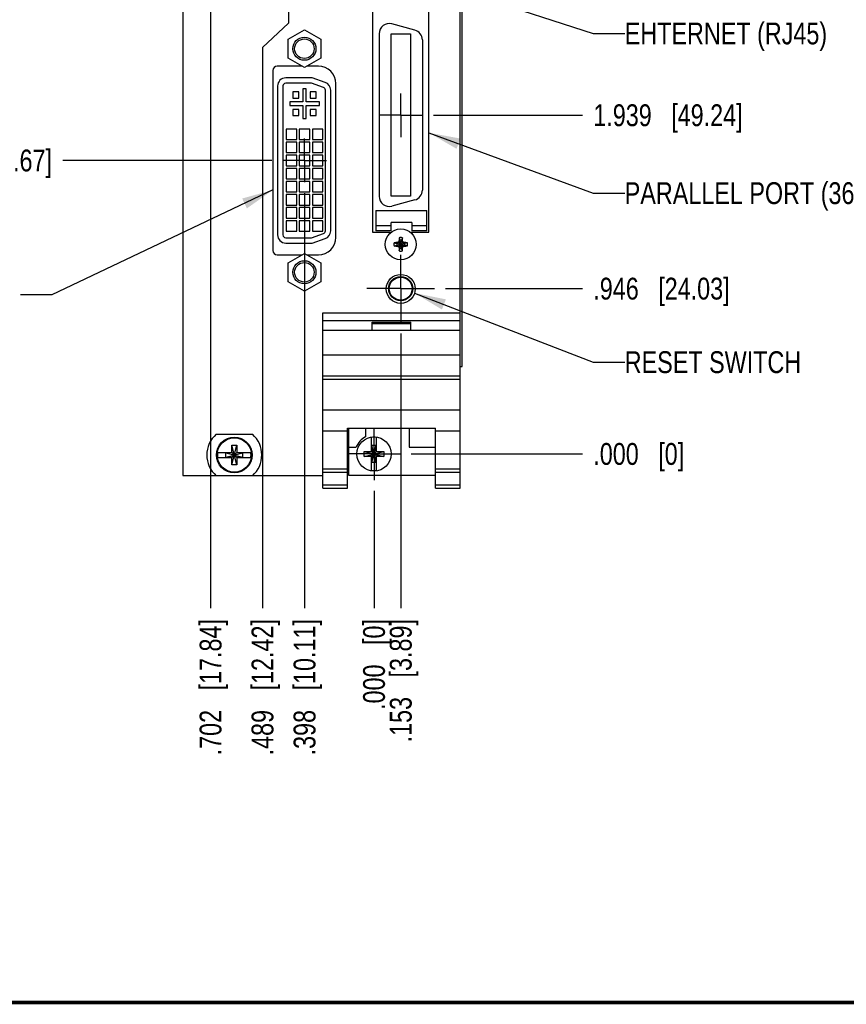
# Model space of a CAD drawing. Header units: inches. Extents: x 0.2 to 16.8, y 0.2 to 10.8.
# Tile 2 of 14: x 6.7 to 11.4, y 0.2 to 5.9. Entities that reach past the tile are written whole.
import ezdxf

# ---------------------------------------------------------------- set-up
doc = ezdxf.new("R2010")
doc.units = ezdxf.units.IN
doc.header["$LTSCALE"] = 0.935
doc.header["$MEASUREMENT"] = 0
doc.linetypes.add('CENTER', pattern=[0.6, 0.375, -0.075, 0.075, -0.075])
doc.layers.get('0').update_dxf_attribs({"linetype": 'CONTINUOUS'})
for name, color, linetype in [('02___PRT_ALL_AXES', 7, 'CONTINUOUS'), ('DEFAULT_1', 7, 'CENTER'), ('DETAIL', 7, 'CONTINUOUS'), ('DIMENSIONS', 7, 'CONTINUOUS')]:
    doc.layers.add(name, color=color, linetype=linetype)
doc.styles.get("Standard").update_dxf_attribs({"font": 'txt', "width": 0.8})
doc.dimstyles.new('DIMSTYLE_1', dxfattribs={"dimtxt": 0.125, "dimasz": 0.18, "dimexe": 0.125, "dimexo": 0.0625, "dimgap": 0.09, "dimtad": 0, "dimtih": 1, "dimtoh": 1, "dimdec": 3, "dimzin": 4, "dimdsep": 46, "dimtxsty": 'STANDARD', "dimblk": '_FILLED', "dimblk1": '_FILLED', "dimblk2": '_FILLED', "dimcen": 0.09, "dimadec": 0, "dimazin": 0, "dimtp": 0.01, "dimtm": 0.01, "dimtfac": 1, "dimtdec": 3, "dimtofl": 0, "dimtmove": 0, "dimatfit": 3, "dimldrblk": '_FILLED', "dimfxl": 1, "dimtolj": 1, "dimtzin": 4, "dimarcsym": 0})
doc.dimstyles.get("Standard").update_dxf_attribs({"dimtxt": 0.125, "dimasz": 0.18, "dimexe": 0.125, "dimexo": 0.0625, "dimgap": 0.09, "dimtad": 0, "dimtih": 1, "dimtoh": 1, "dimdec": 3, "dimzin": 4, "dimdsep": 46, "dimtxsty": 'STANDARD', "dimblk": '_FILLED', "dimblk1": '_FILLED', "dimblk2": '_FILLED', "dimcen": 0.09, "dimadec": 0, "dimazin": 0, "dimtol": 1, "dimtp": 0.01, "dimtm": 0.01, "dimtfac": 1, "dimtdec": 3, "dimtofl": 0, "dimtmove": 0, "dimatfit": 3, "dimldrblk": '_FILLED', "dimfxl": 1, "dimtolj": 1, "dimtzin": 4, "dimarcsym": 0})

# ---------------------------------------------------------------- blocks, each defined once
blk = doc.blocks.new('*D0')
at = {"layer": 'DIMENSIONS', "color": 2, "linetype": 'CONTINUOUS'}
blk.add_line((9.143, 4.3452), (9.9267, 4.3452), dxfattribs=at)
at = {"layer": 'DIMENSIONS', "color": 2, "linetype": 'CONTINUOUS', "insert": (9.9892, 4.4077), "char_height": 0.125, "width": 1.225, "attachment_point": 1, "line_spacing_factor": 0.9}
blk.add_mtext('.946{\\Ftxt.shx;\\W1.000000;\\H0.125000; }[24.03]', dxfattribs=at)
blk = doc.blocks.new('_FILLED')
at = {"color": 0, "linetype": 'BYBLOCK'}
blk.add_solid([(0, 0), (-1, 0.174), (-1, -0.174)], dxfattribs=at)
blk = doc.blocks.new('*D1')
at = {"layer": 'DIMENSIONS', "color": 2, "linetype": 'CONTINUOUS'}
blk.add_line((8.9455, 3.3989), (9.9267, 3.3989), dxfattribs=at)
at = {"layer": 'DIMENSIONS', "color": 2, "linetype": 'CONTINUOUS', "insert": (9.9892, 3.4614), "char_height": 0.125, "width": 0.825, "attachment_point": 1, "line_spacing_factor": 0.9}
blk.add_mtext('.000{\\Ftxt.shx;\\W1.000000;\\H0.125000; }[0]', dxfattribs=at)
blk = doc.blocks.new('*D2')
at = {"layer": 'DIMENSIONS', "color": 2, "linetype": 'CONTINUOUS'}
blk.add_line((9.0741, 5.3377), (9.9267, 5.3377), dxfattribs=at)
at = {"layer": 'DIMENSIONS', "color": 2, "linetype": 'CONTINUOUS', "insert": (9.9892, 5.4002), "char_height": 0.125, "width": 1.325, "attachment_point": 1, "line_spacing_factor": 0.9}
blk.add_mtext('1.939{\\Ftxt.shx;\\W1.000000;\\H0.125000; }[49.24]', dxfattribs=at)
blk = doc.blocks.new('*D3')
at = {"layer": 'DIMENSIONS', "color": 2, "linetype": 'CONTINUOUS'}
blk.add_line((9.0741, 6.8259), (9.9267, 6.8259), dxfattribs=at)
at = {"layer": 'DIMENSIONS', "color": 2, "linetype": 'CONTINUOUS', "insert": (9.9892, 6.8884), "char_height": 0.125, "width": 1.325, "attachment_point": 1, "line_spacing_factor": 0.9}
blk.add_mtext('3.427{\\Ftxt.shx;\\W1.000000;\\H0.125000; }[87.04]', dxfattribs=at)
blk = doc.blocks.new('*D4')
at = {"layer": 'DIMENSIONS', "color": 2, "linetype": 'CONTINUOUS'}
blk.add_line((9.2184, 7.6677), (9.9267, 7.6677), dxfattribs=at)
at = {"layer": 'DIMENSIONS', "color": 2, "linetype": 'CONTINUOUS', "insert": (9.9892, 7.7302), "char_height": 0.125, "width": 1.425, "attachment_point": 1, "line_spacing_factor": 0.9}
blk.add_mtext('4.269{\\Ftxt.shx;\\W1.000000;\\H0.125000; }[108.43]', dxfattribs=at)
blk = doc.blocks.new('*D5')
at = {"layer": 'DIMENSIONS', "color": 2, "linetype": 'CONTINUOUS'}
blk.add_line((8.1481, 5.0787), (6.952, 5.0787), dxfattribs=at)
at = {"layer": 'DIMENSIONS', "color": 2, "linetype": 'CONTINUOUS', "insert": (6.8895, 5.1412), "char_height": 0.125, "width": 1.325, "attachment_point": 3, "line_spacing_factor": 0.9}
blk.add_mtext('1.680{\\Ftxt.shx;\\W1.000000;\\H0.125000; }[42.67]', dxfattribs=at)
blk = doc.blocks.new('*D6')
at = {"layer": 'DIMENSIONS', "color": 2, "linetype": 'CONTINUOUS'}
blk.add_line((8.0569, 6.2964), (6.9835, 6.2964), dxfattribs=at)
at = {"layer": 'DIMENSIONS', "color": 2, "linetype": 'CONTINUOUS', "insert": (6.921, 6.3589), "char_height": 0.125, "width": 1.225, "attachment_point": 3, "line_spacing_factor": 0.9}
blk.add_mtext('2.897{\\Ftxt.shx;\\W1.000000;\\H0.125000; }[73.6]', dxfattribs=at)
blk = doc.blocks.new('*D7')
at = {"layer": 'DIMENSIONS', "color": 2, "linetype": 'CONTINUOUS'}
blk.add_line((7.5725, 7.4547), (6.9835, 7.4547), dxfattribs=at)
at = {"layer": 'DIMENSIONS', "color": 2, "linetype": 'CONTINUOUS', "insert": (6.921, 7.5172), "char_height": 0.125, "width": 1.425, "attachment_point": 3, "line_spacing_factor": 0.9}
blk.add_mtext('4.056{\\Ftxt.shx;\\W1.000000;\\H0.125000; }[103.02]', dxfattribs=at)
blk = doc.blocks.new('*D8')
at = {"layer": 'DIMENSIONS', "color": 2, "linetype": 'CONTINUOUS'}
blk.add_line((8.3034, 7.0217), (6.9691, 7.0217), dxfattribs=at)
at = {"layer": 'DIMENSIONS', "color": 2, "linetype": 'CONTINUOUS', "insert": (6.9066, 7.0842), "char_height": 0.125, "width": 1.325, "attachment_point": 3, "line_spacing_factor": 0.9}
blk.add_mtext('3.623{\\Ftxt.shx;\\W1.000000;\\H0.125000; }[92.02]', dxfattribs=at)
blk = doc.blocks.new('*D9')
at = {"layer": 'DIMENSIONS', "color": 2, "linetype": 'CONTINUOUS'}
blk.add_line((8.8865, 4.0887), (8.8865, 2.5164), dxfattribs=at)
at = {"layer": 'DIMENSIONS', "color": 2, "linetype": 'CONTINUOUS', "insert": (8.824, 2.4539), "char_height": 0.125, "width": 1.125, "attachment_point": 3, "rotation": 90, "line_spacing_factor": 0.9}
blk.add_mtext('.153{\\Ftxt.shx;\\W1.000000;\\H0.125000; }[3.89]', dxfattribs=at)
blk = doc.blocks.new('*D10')
at = {"layer": 'DIMENSIONS', "color": 2, "linetype": 'CONTINUOUS'}
blk.add_line((8.7335, 3.1869), (8.7335, 2.5164), dxfattribs=at)
at = {"layer": 'DIMENSIONS', "color": 2, "linetype": 'CONTINUOUS', "insert": (8.671, 2.4539), "char_height": 0.125, "width": 0.825, "attachment_point": 3, "rotation": 90, "line_spacing_factor": 0.9}
blk.add_mtext('.000{\\Ftxt.shx;\\W1.000000;\\H0.125000; }[0]', dxfattribs=at)
blk = doc.blocks.new('*D11')
at = {"layer": 'DIMENSIONS', "color": 2, "linetype": 'CONTINUOUS'}
blk.add_line((8.3356, 4.8912), (8.3356, 2.5164), dxfattribs=at)
at = {"layer": 'DIMENSIONS', "color": 2, "linetype": 'CONTINUOUS', "insert": (8.2731, 2.4539), "char_height": 0.125, "width": 1.225, "attachment_point": 3, "rotation": 90, "line_spacing_factor": 0.9}
blk.add_mtext('.398{\\Ftxt.shx;\\W1.000000;\\H0.125000; }[10.11]', dxfattribs=at)
blk = doc.blocks.new('*D12')
at = {"layer": 'DIMENSIONS', "color": 2, "linetype": 'CONTINUOUS'}
for p, q in [((8.2445, 6.1088), (8.2445, 5.8652)), ((8.2445, 5.8652), (8.0947, 5.7251)), ((8.0947, 5.7251), (8.0947, 2.5164))]:
    blk.add_line(p, q, dxfattribs=at)
at = {"layer": 'DIMENSIONS', "color": 2, "linetype": 'CONTINUOUS', "insert": (8.0322, 2.4539), "char_height": 0.125, "width": 1.225, "attachment_point": 3, "rotation": 90, "line_spacing_factor": 0.9}
blk.add_mtext('.489{\\Ftxt.shx;\\W1.000000;\\H0.125000; }[12.42]', dxfattribs=at)
blk = doc.blocks.new('*D18')
at = {"layer": 'DIMENSIONS', "color": 2, "linetype": 'CONTINUOUS'}
for p, q in [((8.0313, 6.7407), (8.0313, 6.7065)), ((8.0313, 6.7065), (7.7975, 6.5799)), ((7.7975, 6.5799), (7.7975, 2.5164))]:
    blk.add_line(p, q, dxfattribs=at)
at = {"layer": 'DIMENSIONS', "color": 2, "linetype": 'CONTINUOUS', "insert": (7.735, 2.4539), "char_height": 0.125, "width": 1.225, "attachment_point": 3, "rotation": 90, "line_spacing_factor": 0.9}
blk.add_mtext('.702{\\Ftxt.shx;\\W1.000000;\\H0.125000; }[17.84]', dxfattribs=at)

msp = doc.modelspace()

# ---------------------------------------------------------------- linework, layer by layer
at = {"color": 7, "linetype": 'CONTINUOUS'}
for p, q in [((7.6395, 8.3419), (7.6395, 3.2749)), ((9.2275, 3.2039), (9.2275, 8.3419)), ((9.2392, 3.8989), (9.2392, 7.8989)), ((8.725, 6.0062), (8.725, 4.6692)), ((9.048, 4.6692), (9.048, 6.0062)), ((8.2413, 5.7725), (8.3348, 5.8264)), ((8.3348, 5.8264), (8.4283, 5.7725)), ((8.9676, 5.825), (8.8354, 5.8605)), ((8.2413, 5.6645), (8.2413, 5.7725)), ((8.4283, 5.7725), (8.4283, 5.6645)), ((8.7625, 5.8046), (8.7625, 4.8735)), ((8.8314, 5.8034), (8.9416, 5.8034)), ((8.8314, 4.8746), (8.8314, 5.8034)), ((8.9416, 5.8034), (8.9416, 4.8746)), ((9.0105, 5.7691), (9.0105, 4.9089)), ((8.3348, 5.6105), (8.2413, 5.6645)), ((8.4283, 5.6645), (8.3348, 5.6105)), ((8.1548, 5.5937), (8.1548, 4.5637)), ((8.3206, 5.6187), (8.1798, 5.6187)), ((8.4148, 5.6187), (8.349, 5.6187)), ((8.2116, 5.5051), (8.2116, 4.6523)), ((8.3748, 5.5211), (8.2276, 5.5211)), ((8.2681, 5.4712), (8.2681, 5.4362)), ((8.3031, 5.4712), (8.2681, 5.4712)), ((8.3031, 5.4362), (8.3031, 5.4712)), ((8.3456, 5.4887), (8.3256, 5.4887)), ((8.3256, 5.4887), (8.3256, 5.4137)), ((8.3456, 5.4137), (8.3456, 5.4887)), ((8.4031, 5.4712), (8.3681, 5.4712)), ((8.3681, 5.4712), (8.3681, 5.4362)), ((8.4441, 5.4972), (8.3748, 5.5211)), ((8.4031, 5.4362), (8.4031, 5.4712)), ((8.4555, 4.6763), (8.4555, 5.4811)), ((8.5148, 4.6387), (8.5148, 5.5187)), ((8.3256, 5.4137), (8.2506, 5.4137)), ((8.2506, 5.4137), (8.2506, 5.3937)), ((8.2681, 5.4362), (8.3031, 5.4362)), ((8.4206, 5.4137), (8.3456, 5.4137)), ((8.3681, 5.4362), (8.4031, 5.4362)), ((8.4206, 5.3937), (8.4206, 5.4137)), ((8.2506, 5.3937), (8.3256, 5.3937)), ((8.3031, 5.3712), (8.2681, 5.3712)), ((8.2681, 5.3712), (8.2681, 5.3362)), ((8.3031, 5.3362), (8.3031, 5.3712)), ((8.3256, 5.3937), (8.3256, 5.3187)), ((8.3456, 5.3937), (8.4206, 5.3937)), ((8.3456, 5.3187), (8.3456, 5.3937)), ((8.4031, 5.3712), (8.3681, 5.3712)), ((8.3681, 5.3712), (8.3681, 5.3362)), ((8.4031, 5.3362), (8.4031, 5.3712)), ((8.2681, 5.3362), (8.3031, 5.3362)), ((8.3256, 5.3187), (8.3456, 5.3187)), ((8.3681, 5.3362), (8.4031, 5.3362)), ((8.2906, 5.2587), (8.2306, 5.2587)), ((8.2306, 5.2587), (8.2306, 5.1987)), ((8.2906, 5.1987), (8.2906, 5.2587)), ((8.3656, 5.2587), (8.3056, 5.2587)), ((8.3056, 5.2587), (8.3056, 5.1987)), ((8.3656, 5.1987), (8.3656, 5.2587)), ((8.4406, 5.2587), (8.3806, 5.2587)), ((8.3806, 5.2587), (8.3806, 5.1987)), ((8.4406, 5.1987), (8.4406, 5.2587)), ((8.2306, 5.1987), (8.2906, 5.1987)), ((8.3056, 5.1987), (8.3656, 5.1987)), ((8.3806, 5.1987), (8.4406, 5.1987)), ((8.2906, 5.1837), (8.2306, 5.1837)), ((8.2306, 5.1837), (8.2306, 5.1237)), ((8.2906, 5.1237), (8.2906, 5.1837)), ((8.3656, 5.1837), (8.3056, 5.1837)), ((8.3056, 5.1837), (8.3056, 5.1237)), ((8.3656, 5.1237), (8.3656, 5.1837)), ((8.4406, 5.1837), (8.3806, 5.1837)), ((8.3806, 5.1837), (8.3806, 5.1237)), ((8.4406, 5.1237), (8.4406, 5.1837)), ((8.2306, 5.1237), (8.2906, 5.1237)), ((8.2906, 5.1087), (8.2306, 5.1087)), ((8.2306, 5.1087), (8.2306, 5.0487)), ((8.2906, 5.0487), (8.2906, 5.1087)), ((8.3056, 5.1237), (8.3656, 5.1237)), ((8.3656, 5.1087), (8.3056, 5.1087)), ((8.3056, 5.1087), (8.3056, 5.0487)), ((8.3656, 5.0487), (8.3656, 5.1087)), ((8.3806, 5.1237), (8.4406, 5.1237)), ((8.4406, 5.1087), (8.3806, 5.1087)), ((8.3806, 5.1087), (8.3806, 5.0487)), ((8.4406, 5.0487), (8.4406, 5.1087)), ((8.2306, 5.0487), (8.2906, 5.0487)), ((8.2906, 5.0337), (8.2306, 5.0337)), ((8.2306, 5.0337), (8.2306, 4.9737)), ((8.2906, 4.9737), (8.2906, 5.0337)), ((8.3056, 5.0487), (8.3656, 5.0487)), ((8.3656, 5.0337), (8.3056, 5.0337)), ((8.3056, 5.0337), (8.3056, 4.9737)), ((8.3656, 4.9737), (8.3656, 5.0337)), ((8.3806, 5.0487), (8.4406, 5.0487)), ((8.4406, 5.0337), (8.3806, 5.0337)), ((8.3806, 5.0337), (8.3806, 4.9737)), ((8.4406, 4.9737), (8.4406, 5.0337)), ((8.2306, 4.9737), (8.2906, 4.9737)), ((8.3056, 4.9737), (8.3656, 4.9737)), ((8.3806, 4.9737), (8.4406, 4.9737)), ((8.2906, 4.9587), (8.2306, 4.9587)), ((8.2306, 4.9587), (8.2306, 4.8987)), ((8.2906, 4.8987), (8.2906, 4.9587)), ((8.3656, 4.9587), (8.3056, 4.9587)), ((8.3056, 4.9587), (8.3056, 4.8987)), ((8.3656, 4.8987), (8.3656, 4.9587)), ((8.4406, 4.9587), (8.3806, 4.9587)), ((8.3806, 4.9587), (8.3806, 4.8987)), ((8.4406, 4.8987), (8.4406, 4.9587)), ((8.2306, 4.8987), (8.2906, 4.8987)), ((8.2906, 4.8837), (8.2306, 4.8837)), ((8.2306, 4.8837), (8.2306, 4.8237)), ((8.2906, 4.8237), (8.2906, 4.8837)), ((8.3056, 4.8987), (8.3656, 4.8987)), ((8.3656, 4.8837), (8.3056, 4.8837)), ((8.3056, 4.8837), (8.3056, 4.8237)), ((8.3656, 4.8237), (8.3656, 4.8837)), ((8.3806, 4.8987), (8.4406, 4.8987)), ((8.4406, 4.8837), (8.3806, 4.8837)), ((8.3806, 4.8837), (8.3806, 4.8237)), ((8.4406, 4.8237), (8.4406, 4.8837)), ((8.9416, 4.8746), (8.8314, 4.8746)), ((8.9676, 4.853), (8.8354, 4.8176)), ((8.2306, 4.8237), (8.2906, 4.8237)), ((8.2906, 4.8087), (8.2306, 4.8087)), ((8.2306, 4.8087), (8.2306, 4.7487)), ((8.2906, 4.7487), (8.2906, 4.8087)), ((8.3056, 4.8237), (8.3656, 4.8237)), ((8.3656, 4.8087), (8.3056, 4.8087)), ((8.3056, 4.8087), (8.3056, 4.7487)), ((8.3656, 4.7487), (8.3656, 4.8087)), ((8.3806, 4.8237), (8.4406, 4.8237)), ((8.4406, 4.8087), (8.3806, 4.8087)), ((8.3806, 4.8087), (8.3806, 4.7487)), ((8.4406, 4.7487), (8.4406, 4.8087)), ((8.7448, 4.7916), (9.0361, 4.7916)), ((8.7448, 4.7916), (8.7448, 4.6754)), ((9.0361, 4.6754), (9.0361, 4.7916)), ((8.2306, 4.7487), (8.2906, 4.7487)), ((8.3056, 4.7487), (8.3656, 4.7487)), ((8.3806, 4.7487), (8.4406, 4.7487)), ((8.2906, 4.7337), (8.2306, 4.7337)), ((8.2306, 4.7337), (8.2306, 4.6737)), ((8.2906, 4.6737), (8.2906, 4.7337)), ((8.3656, 4.7337), (8.3056, 4.7337)), ((8.3056, 4.7337), (8.3056, 4.6737)), ((8.3656, 4.6737), (8.3656, 4.7337)), ((8.4406, 4.7337), (8.3806, 4.7337)), ((8.3806, 4.7337), (8.3806, 4.6737)), ((8.4406, 4.6737), (8.4406, 4.7337)), ((8.7448, 4.7069), (8.8314, 4.7069)), ((8.9495, 4.7246), (8.8314, 4.7246)), ((8.8314, 4.6754), (8.8314, 4.7246)), ((8.9495, 4.7246), (8.9495, 4.6754)), ((8.9495, 4.7069), (9.0361, 4.7069)), ((8.2276, 4.6363), (8.3748, 4.6363)), ((8.2306, 4.6737), (8.2906, 4.6737)), ((8.3056, 4.6737), (8.3656, 4.6737)), ((8.3748, 4.6363), (8.4441, 4.6602)), ((8.3806, 4.6737), (8.4406, 4.6737)), ((8.725, 4.6692), (8.8265, 4.6692)), ((8.8314, 4.6754), (8.7448, 4.6754)), ((8.8265, 4.6692), (8.8265, 4.6638)), ((8.8771, 4.6367), (8.8818, 4.6217)), ((8.8913, 4.5756), (8.8818, 4.6217)), ((8.8818, 4.6217), (8.8818, 4.6198)), ((8.8818, 4.5756), (8.8913, 4.6217)), ((8.896, 4.6367), (8.8913, 4.6217)), ((8.8913, 4.6198), (8.8913, 4.6217)), ((8.9465, 4.6692), (9.048, 4.6692)), ((8.9465, 4.6638), (8.9465, 4.6692)), ((9.0361, 4.6754), (8.9495, 4.6754)), ((8.8485, 4.6081), (8.8635, 4.6034)), ((8.8485, 4.5892), (8.8635, 4.5939)), ((8.8635, 4.5939), (8.9096, 4.6034)), ((8.8654, 4.6034), (8.8635, 4.6034)), ((8.8635, 4.6034), (8.9096, 4.5939)), ((8.8635, 4.5939), (8.8654, 4.5939)), ((8.8758, 4.6094), (8.8654, 4.6034)), ((8.8654, 4.6034), (8.8676, 4.6086)), ((8.8654, 4.5939), (8.9077, 4.6034)), ((8.8654, 4.6034), (8.9077, 4.5939)), ((8.8654, 4.5939), (8.8758, 4.5879)), ((8.8676, 4.5887), (8.8654, 4.5939)), ((8.8733, 4.6119), (8.8998, 4.5854)), ((8.8733, 4.5854), (8.8998, 4.6119)), ((8.8818, 4.6198), (8.8758, 4.6094)), ((8.8758, 4.5879), (8.8818, 4.5775)), ((8.8766, 4.6176), (8.8818, 4.6198)), ((8.8818, 4.5775), (8.8766, 4.5798)), ((8.8771, 4.5606), (8.8818, 4.5756)), ((8.8913, 4.5775), (8.8818, 4.6198)), ((8.8818, 4.5775), (8.8913, 4.6198)), ((8.8818, 4.5775), (8.8818, 4.5756)), ((8.8965, 4.6176), (8.8913, 4.6198)), ((8.8973, 4.6094), (8.8913, 4.6198)), ((8.8913, 4.5775), (8.8973, 4.5879)), ((8.8965, 4.5798), (8.8913, 4.5775)), ((8.8913, 4.5756), (8.8913, 4.5775)), ((8.896, 4.5606), (8.8913, 4.5756)), ((8.9077, 4.6034), (8.8973, 4.6094)), ((8.8973, 4.5879), (8.9077, 4.5939)), ((8.9054, 4.6086), (8.9077, 4.6034)), ((8.9077, 4.5939), (8.9054, 4.5887)), ((8.9096, 4.6034), (8.9077, 4.6034)), ((8.9077, 4.5939), (8.9096, 4.5939)), ((8.9245, 4.6081), (8.9096, 4.6034)), ((8.9245, 4.5892), (8.9096, 4.5939)), ((8.1798, 4.5387), (8.3206, 4.5387)), ((8.2413, 4.4929), (8.3348, 4.5469)), ((8.3348, 4.5469), (8.4283, 4.4929)), ((8.349, 4.5387), (8.4148, 4.5387)), ((8.2413, 4.385), (8.2413, 4.4929)), ((8.4283, 4.4929), (8.4283, 4.385)), ((8.3348, 4.331), (8.2413, 4.385)), ((8.4283, 4.385), (8.3348, 4.331)), ((8.4395, 4.2059), (9.2275, 4.2059)), ((8.4395, 3.2039), (8.4395, 4.2059)), ((8.4395, 4.1629), (9.2275, 4.1629)), ((8.7235, 4.1529), (8.9435, 4.1529)), ((8.7235, 4.1059), (8.7235, 4.1529)), ((8.7235, 4.1459), (8.9435, 4.1459)), ((8.9435, 4.1059), (8.9435, 4.1529)), ((9.2275, 4.1059), (8.4395, 4.1059)), ((8.4395, 3.9659), (9.2275, 3.9659)), ((9.2299, 3.8989), (9.2392, 3.8989)), ((8.4395, 3.8459), (9.2275, 3.8459)), ((8.4395, 3.8264), (9.2275, 3.8264)), ((8.4395, 3.6507), (9.2275, 3.6507)), ((7.8298, 3.5114), (8.0373, 3.5114)), ((8.4395, 3.5309), (8.5815, 3.5309)), ((8.5815, 3.5462), (9.0855, 3.5462)), ((8.5815, 3.2039), (8.5815, 3.5462)), ((8.5875, 3.5462), (8.5875, 3.2769)), ((8.6845, 3.5462), (8.6845, 3.4963)), ((8.9345, 3.5462), (8.9345, 3.4369)), ((9.0855, 3.2039), (9.0855, 3.5462)), ((9.0855, 3.5309), (9.2275, 3.5309)), ((7.9197, 3.4499), (7.9473, 3.4499)), ((7.9473, 3.3358), (7.9197, 3.4499)), ((7.9197, 3.4066), (7.9197, 3.4499)), ((7.9197, 3.3358), (7.9473, 3.4499)), ((7.9473, 3.4499), (7.9473, 3.4066)), ((8.7197, 3.4107), (8.7197, 3.4936)), ((8.7452, 3.4475), (8.7218, 3.4475)), ((8.7452, 3.3504), (8.7218, 3.4475)), ((8.7218, 3.4475), (8.7218, 3.4107)), ((8.7218, 3.3504), (8.7452, 3.4475)), ((8.7452, 3.4107), (8.7452, 3.4475)), ((8.7473, 3.4107), (8.7473, 3.4936)), ((7.8389, 3.4066), (7.9218, 3.4066)), ((7.9218, 3.4046), (7.885, 3.4046)), ((7.885, 3.4046), (7.9821, 3.3811)), ((7.885, 3.3811), (7.9821, 3.4046)), ((7.885, 3.3811), (7.885, 3.4046)), ((7.9218, 3.4066), (7.9218, 3.4046)), ((7.9218, 3.4046), (7.9452, 3.3811)), ((7.9218, 3.3811), (7.9452, 3.4046)), ((7.9452, 3.4066), (8.0282, 3.4066)), ((7.9452, 3.4066), (7.9452, 3.4046)), ((7.9821, 3.4046), (7.9452, 3.4046)), ((7.9821, 3.3811), (7.9821, 3.4046)), ((8.5875, 3.4369), (8.6314, 3.4369)), ((8.6764, 3.3852), (8.7906, 3.4127)), ((8.6764, 3.4127), (8.7197, 3.4127)), ((8.6764, 3.4127), (8.7906, 3.3852)), ((8.6764, 3.3852), (8.6764, 3.4127)), ((8.7197, 3.3852), (8.6764, 3.3852)), ((8.7197, 3.4107), (8.7218, 3.4107)), ((8.7197, 3.3872), (8.7218, 3.3872)), ((8.7197, 3.3043), (8.7197, 3.3872)), ((8.7218, 3.4107), (8.7452, 3.3872)), ((8.7218, 3.3872), (8.7452, 3.4107)), ((8.7218, 3.3872), (8.7218, 3.3504)), ((8.7473, 3.4107), (8.7452, 3.4107)), ((8.7473, 3.3872), (8.7452, 3.3872)), ((8.7452, 3.3504), (8.7452, 3.3872)), ((8.7473, 3.4127), (8.7906, 3.4127)), ((8.7473, 3.3043), (8.7473, 3.3872)), ((8.7906, 3.3852), (8.7473, 3.3852)), ((8.7906, 3.4127), (8.7906, 3.3852)), ((8.9345, 3.4369), (9.0855, 3.4369)), ((7.8389, 3.3791), (7.9218, 3.3791)), ((7.885, 3.3811), (7.9218, 3.3811)), ((7.9197, 3.3358), (7.9197, 3.3791)), ((7.9473, 3.3358), (7.9197, 3.3358)), ((7.9218, 3.3791), (7.9218, 3.3811)), ((7.9452, 3.3811), (7.9821, 3.3811)), ((7.9452, 3.3791), (7.9452, 3.3811)), ((7.9452, 3.3791), (8.0282, 3.3791)), ((7.9473, 3.3791), (7.9473, 3.3358)), ((8.7452, 3.3504), (8.7218, 3.3504)), ((7.6395, 3.2749), (7.8298, 3.2749)), ((8.0373, 3.2744), (7.8298, 3.2744)), ((8.0373, 3.2749), (8.4395, 3.2749)), ((8.4395, 3.3139), (8.5815, 3.3139)), ((8.4395, 3.2947), (8.5815, 3.2947)), ((8.5875, 3.2769), (9.0855, 3.2769)), ((9.0855, 3.3139), (9.2275, 3.3139)), ((9.0855, 3.2947), (9.2275, 3.2947)), ((8.4395, 3.2219), (8.5815, 3.2219)), ((9.0855, 3.2219), (9.2275, 3.2219)), ((8.4395, 3.2039), (8.5815, 3.2039)), ((9.0855, 3.2039), (9.2275, 3.2039))]:
    msp.add_line(p, q, dxfattribs=at)
at = {"color": 7, "linetype": 'CONTINUOUS', "const_width": 0.02}
msp.add_lwpolyline([(0.25, 0.2586), (16.75, 0.2586)], dxfattribs=at)
at = {"color": 7, "linetype": 'CONTINUOUS'}
for centre, radius in [((8.3348, 5.7185), 0.066), ((8.3348, 5.7185), 0.056), ((8.8865, 4.5987), 0.0886), ((8.3348, 4.4389), 0.066), ((8.3348, 4.4389), 0.056), ((8.8865, 4.3437), 0.083), ((8.8865, 4.3452), 0.069), ((8.8865, 4.3452), 0.0655), ((7.9335, 3.3929), 0.1025), ((8.7335, 3.3989), 0.098), ((7.9335, 3.3929), 0.098)]:
    msp.add_circle(centre, radius, dxfattribs=at)
for centre, radius, start, end in [((8.8204, 5.8046), 0.0579, 75, 180), ((8.9527, 5.7691), 0.0579, 0, 75), ((8.1798, 5.5937), 0.025, 90, 180), ((8.4148, 5.5187), 0.1, 0, 90), ((8.2276, 5.5051), 0.016, 90, 180), ((8.4385, 5.4812), 0.017, 359.9268, 70.965), ((8.9527, 4.9089), 0.0579, 285, 360), ((8.8204, 4.8735), 0.0579, 180, 285), ((8.2276, 4.6523), 0.016, 180, 270), ((8.4148, 4.6387), 0.1, 270, 360), ((8.4385, 4.6762), 0.017, 289.035, 0.0732), ((9.9306, 4.5998), 1.0542, 177.9972, 179.0361), ((8.8865, 4.5987), 0.0392, 76.0423, 103.9577), ((8.8865, 4.5987), 0.0235, 78.4043, 101.5957), ((7.8612, 4.6003), 1.0354, 0.9545, 2.0122), ((8.8865, 4.5987), 0.0392, 166.0423, 193.9577), ((8.8849, 3.5733), 1.0354, 90.9545, 92.0122), ((8.8854, 5.6428), 1.0542, 267.9972, 269.0361), ((8.8865, 4.5987), 0.0235, 168.4043, 191.5957), ((9.7334, 3.1318), 1.7119, 120.161, 120.3803), ((9.7349, 6.0681), 1.7148, 239.6199, 239.8389), ((10.3559, 3.7503), 1.7148, 149.6199, 149.8389), ((10.3534, 5.4455), 1.7119, 210.161, 210.3803), ((9.9119, 4.597), 1.0354, 180.9545, 182.0122), ((8.8865, 4.5987), 0.0235, 258.4043, 281.5957), ((7.8424, 4.5975), 1.0542, 357.9972, 359.0361), ((7.4196, 3.7518), 1.7119, 30.161, 30.3803), ((7.4171, 5.447), 1.7148, 329.6199, 329.8389), ((8.0382, 3.1293), 1.7148, 59.6199, 59.8389), ((8.0397, 6.0656), 1.7119, 300.161, 300.3803), ((8.8877, 3.5546), 1.0542, 87.9972, 89.0361), ((8.8882, 5.624), 1.0354, 270.9545, 272.0122), ((8.8865, 4.5987), 0.0235, 348.4043, 11.5957), ((8.8865, 4.5987), 0.0392, 346.0423, 13.9577), ((8.1798, 4.5637), 0.025, 180, 270), ((8.8865, 4.5987), 0.0392, 256.0423, 283.9577), ((7.9335, 3.3929), 0.1575, 131.203, 228.797), ((7.9335, 3.3929), 0.1575, 311.203, 48.797), ((8.7335, 3.3989), 0.109, 116.7143, 159.5968), ((8.7335, 3.3989), 0.0956, 81.7166, 98.2834), ((7.9335, 3.3929), 0.0956, 171.7166, 188.2834), ((7.9335, 3.3929), 0.0956, 351.7166, 8.2834), ((8.7335, 3.3989), 0.0956, 261.7166, 278.2834)]:
    msp.add_arc(centre, radius, start, end, dxfattribs=at)
at = {"layer": '02___PRT_ALL_AXES', "color": 7, "linetype": 'CONTINUOUS'}
for p, q in [((8.3798, 5.5511), (8.2276, 5.5511)), ((8.4539, 5.5256), (8.3798, 5.5511)), ((8.1816, 5.5051), (8.1816, 4.6523)), ((8.4855, 4.6762), (8.4855, 5.4812)), ((8.3798, 4.6063), (8.4539, 4.6318)), ((8.2276, 4.6063), (8.3798, 4.6063))]:
    msp.add_line(p, q, dxfattribs=at)
at = {"layer": '02___PRT_ALL_AXES', "color": 7, "linetype": 'CENTER'}
for q in [(8.3356, 5.2037), (8.2106, 5.0787), (8.4606, 5.0787), (8.3356, 4.9537)]:
    msp.add_line((8.3356, 5.0787), q, dxfattribs=at)
at = {"layer": '02___PRT_ALL_AXES', "color": 7, "linetype": 'CONTINUOUS'}
for centre, radius, start, end in [((8.2276, 5.5051), 0.046, 90, 180), ((8.4385, 5.4812), 0.047, 0, 70.965), ((8.2276, 4.6523), 0.046, 180, 270), ((8.4385, 4.6762), 0.047, 289.035, 360)]:
    msp.add_arc(centre, radius, start, end, dxfattribs=at)
at = {"layer": 'DEFAULT_1', "color": 7, "linetype": 'CENTER'}
for p, q in [((8.8865, 5.3377), (8.8865, 5.4628)), ((8.8865, 5.3377), (8.7614, 5.3377)), ((8.8865, 5.3377), (9.0116, 5.3377)), ((8.8865, 5.3377), (8.8865, 5.2126)), ((8.8865, 4.3452), (8.8865, 4.5392)), ((8.8865, 4.3452), (8.6925, 4.3452)), ((8.8865, 4.3452), (9.0805, 4.3452)), ((8.8865, 4.3452), (8.8865, 4.1512)), ((8.7335, 3.3989), (8.7335, 3.5485)), ((8.7335, 3.3989), (8.584, 3.3989)), ((8.7335, 3.3989), (8.883, 3.3989)), ((8.7335, 3.3989), (8.7335, 3.2494))]:
    msp.add_line(p, q, dxfattribs=at)

# ---------------------------------------------------------------- texts
at = {"layer": 'DETAIL', "color": 2, "linetype": 'CONTINUOUS', "char_height": 0.125, "attachment_point": 1, "line_spacing_factor": 0.9}
for s, insert, width in [('EHTERNET (RJ45)', (10.1692, 5.8683), 1.5), ('PARALLEL PORT (36 PIN CHAMP)', (10.1692, 4.9542), 2.8), ('RESET SWITCH', (10.1692, 3.9867), 1.2)]:
    msp.add_mtext(s, dxfattribs=dict(at, insert=insert, width=width))

# ---------------------------------------------------------------- dimensions: what is measured, and where the dimension line sits
at = {"layer": 'DIMENSIONS', "color": 2, "linetype": 'CONTINUOUS'}
for feature_location, offset, dtype, origin, picture, middle in [((9.2184, 7.6677), (0.7084, 0), 0, (9.1559, 3.3989), '*D4', (10.7017, 7.6677)), ((7.5725, 7.4547), (-0.589, 0), 0, (7.635, 3.3989), '*D7', (6.2085, 7.4547)), ((8.3034, 7.0217), (-1.3343, 0), 0, (8.3659, 3.3989), '*D8', (6.2441, 7.0217)), ((9.0741, 6.8259), (0.8526, 0), 0, (9.0116, 3.3989), '*D3', (10.6517, 6.8259)), ((8.0312842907, 6.7406894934), (-0.2338063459, -4.2242413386), 0, (8.7335283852, 6.8031894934), '*D18', (7.7974779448, 1.8414481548)), ((8.05693, 6.2964), (-1.07341, 0), 0, (8.11943, 3.39895), '*D6', (6.30852, 6.2964)), ((8.2445283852, 6.1087981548), (-0.1497990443, -3.59235), 0, (8.7335283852, 6.1712981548), '*D12', (8.0947293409, 1.8414481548)), ((9.0741, 5.3377), (0.8526, 0), 0, (9.0116, 3.3989), '*D2', (10.6517, 5.3377)), ((8.1481, 5.0787), (-1.1961, 0), 0, (8.2106, 3.3989), '*D5', (6.227, 5.0787)), ((8.3356, 4.8912), (0, -2.3748), 1, (8.7335, 4.9537), '*D11', (8.3356, 1.8414)), ((9.143, 4.3452), (0.7837, 0), 0, (8.883, 3.3989), '*D0', (10.6017, 4.3452)), ((8.8865, 4.0887), (0, -1.5722), 1, (8.7335, 3.2494), '*D9', (8.8865, 1.8914)), ((8.9455362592, 3.3989481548), (0.981192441, 0), 0, (8.8830362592, 3.3989481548), '*D1', (10.4017287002, 3.3989481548)), ((8.7335283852, 3.1869402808), (0, -0.670492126), 1, (8.7335283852, 3.2494402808), '*D10', (8.7335283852, 2.0414481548))]:
    dim = msp.add_ordinate_dim(feature_location=feature_location, offset=offset, dtype=dtype, origin=origin, dimstyle='DIMSTYLE_1', override={"dimtad": 1, "dimtih": 0, "dimtoh": 0}, dxfattribs=at)
    dim.commit()
    dim.dimension.update_dxf_attribs({"geometry": picture, "text_midpoint": middle})

# ---------------------------------------------------------------- leaders
at = {"layer": 'DETAIL', "color": 2, "linetype": 'CONTINUOUS'}
for points in [[(8.5445, 6.2728), (9.9892, 5.8058), (10.1692, 5.8058)], [(9.048, 5.2371), (9.9892, 4.8917), (10.1692, 4.8917)], [(8.1548, 4.9099), (6.8895, 4.3103), (6.7095, 4.3103)], [(8.966, 4.3196), (9.9892, 3.9242), (10.1692, 3.9242)]]:
    msp.add_leader(points, dimstyle='STANDARD', override={"dimtad": 0}, dxfattribs=at)

doc.saveas('drawing.dxf')
